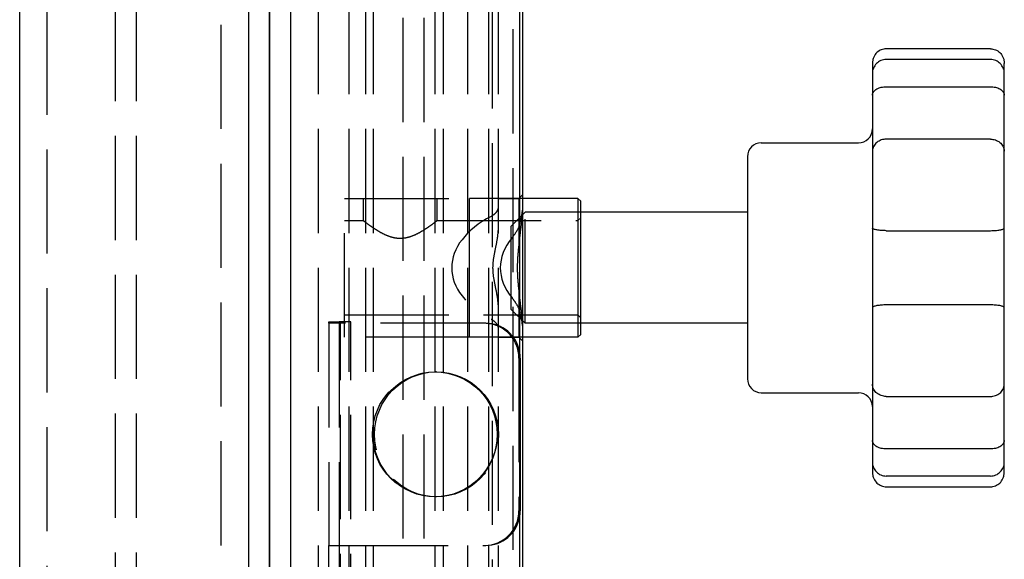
# Model space of a CAD drawing. Header units: millimetres. Extents: x -52 to 53, y -10 to 1210.
# Tile 9 of 10: x -18 to 53, y 1069 to 1108. Entities that reach past the tile are written whole.
import ezdxf

# ---------------------------------------------------------------- set-up
doc = ezdxf.new("R2010")
doc.units = ezdxf.units.MM
doc.header["$LTSCALE"] = 50
doc.linetypes.add('ALLCAD_Strich', pattern=[0.2, 0.15, -0.05])
doc.layers.add('BESCH_KONT_sich_schn_grun_2d', color=10, linetype='Continuous')
doc.layers.add('BESCH_KONT_sich_schn_seit_2d', color=160, linetype='Continuous')

msp = doc.modelspace()

# ---------------------------------------------------------------- linework, layer by layer
at = {"layer": 'BESCH_KONT_sich_schn_grun_2d', "linetype": 'Continuous'}
for p, q in [((-18, 5), (-18, 1200)), ((-1.5, 1065), (-1.5, 1200)), ((1.5, 1200), (1.5, 1065)), ((18.2, 1200), (18.2, 1000)), ((18, 1195), (18, 0)), ((51.9, 1105.775), (44.4, 1105.775)), ((43.4, 1104.725), (43.4, 1102.434)), ((52.9, 1102.434), (52.9, 1104.725)), ((44.4, 1103.045), (51.9, 1103.045)), ((43.4, 1102.434), (43.4, 1098.39)), ((52.9, 1098.39), (52.9, 1102.434)), ((35.4, 1099), (42.4, 1099)), ((51.9, 1099.264), (44.4, 1099.264)), ((43.4, 1098.39), (43.4, 1092.859)), ((52.9, 1092.859), (52.9, 1098.39)), ((34.4, 1098), (34.4, 1090)), ((22.2, 1095), (18.2, 1095)), ((22.2, 1095), (22.2, 1085)), ((22.4, 1094.8), (22.2, 1095)), ((22.4, 1085.2), (22.4, 1094.8)), ((34.4, 1094), (22.4, 1094)), ((43.4, 1092.859), (43.4, 1087.141)), ((44.4, 1092.674), (51.9, 1092.674)), ((52.9, 1087.141), (52.9, 1092.859)), ((34.4, 1090), (34.4, 1082)), ((43.4, 1087.141), (43.4, 1081.61)), ((51.9, 1087.326), (44.4, 1087.326)), ((52.9, 1081.61), (52.9, 1087.141)), ((34.4, 1086), (22.4, 1086)), ((22.2, 1085), (18.2, 1085)), ((22.4, 1085.2), (22.2, 1085)), ((18.045, 1083.5), (18.045, 1072.5)), ((43.4, 1081.61), (43.4, 1077.566)), ((52.9, 1077.566), (52.9, 1081.61)), ((35.4, 1081), (42.4, 1081)), ((44.4, 1080.736), (51.9, 1080.736)), ((43.4, 1077.566), (43.4, 1075.275)), ((52.9, 1075.275), (52.9, 1077.566)), ((51.9, 1076.955), (44.4, 1076.955)), ((44.4, 1074.225), (51.9, 1074.225))]:
    msp.add_line(p, q, dxfattribs=at)
at = {"layer": 'BESCH_KONT_sich_schn_grun_2d', "linetype": 'ALLCAD_Strich'}
for p, q in [((-16.028, 1.021), (-16.028, 1200)), ((-3.5, 0), (-3.5, 1200)), ((3.5, 1200), (3.5, 0)), ((5.7, 1200), (5.7, 200)), ((6.9, 1200), (6.9, 0)), ((7.45, 1200), (7.45, 200)), ((11.9, 1200), (11.9, 0)), ((12.5, 1200), (12.5, 200)), ((14.25, 1200), (14.25, 200)), ((15.75, 1200), (15.75, 200)), ((16.45, 1200), (16.45, 200)), ((16.028, 1198.979), (16.028, 0)), ((-11.1, 2), (-11.1, 1198)), ((-9.6, 2), (-9.6, 1198)), ((9.6, 1198), (9.6, 2)), ((11.1, 1198), (11.1, 2)), ((17.5, 1197.179), (17.5, 200)), ((51.9, 1105), (44.4, 1105)), ((5.4, 1085), (5.4, 1095)), ((5.4, 1095), (14.4, 1095)), ((6.75, 1093.4), (6.75, 1095)), ((12.05, 1093.4), (12.05, 1095)), ((14.4, 1090), (14.4, 1095)), ((18.2, 1095), (14.4, 1095)), ((16.45, 1095), (17.95, 1095)), ((17.95, 1095), (18.2, 1095.25)), ((17.95, 1095), (17.95, 1091.725)), ((17.4, 1093), (18.4, 1094)), ((18.4, 1086), (18.4, 1094)), ((22.4, 1094), (18.4, 1094)), ((5.4, 1093.4), (6.75, 1093.4)), ((12.05, 1093.4), (22.2, 1093.4)), ((22.2, 1093.4), (22.4, 1093.6)), ((17.4, 1087), (17.4, 1093)), ((14.4, 1085), (14.4, 1090)), ((17.95, 1088.275), (17.95, 1085)), ((17.4, 1087), (18.4, 1086)), ((5.4, 1086.6), (22.2, 1086.6)), ((22.2, 1086.6), (22.4, 1086.4)), ((4.25, 1086), (4.25, 1086.1)), ((4.25, 1086.1), (5, 1086.1)), ((4.25, 1086), (4.25, 1070)), ((5.342, 1086), (4.25, 1086)), ((5.121, 1086.1), (5, 1086.1)), ((5, 1086.1), (5, 1086)), ((5, 1086), (5, 1070)), ((5.1, 871.9), (5.1, 1086.1)), ((5.85, 1086.1), (5.121, 1086.1)), ((15.47, 1086), (5.342, 1086)), ((5.85, 871.9), (5.85, 1086.1)), ((15.565, 1086), (15.47, 1086)), ((22.4, 1086), (18.4, 1086)), ((14.4, 1085), (5.4, 1085)), ((18.2, 1085), (14.4, 1085)), ((16.45, 1085), (17.95, 1085)), ((17.95, 1085), (18.2, 1084.75)), ((17.95, 1083.5), (17.95, 1072.5)), ((12.01, 1082.5), (11.915, 1082.5)), ((51.9, 1075), (44.4, 1075)), ((12.01, 1073.5), (11.915, 1073.5)), ((4.25, 1068), (4.25, 1070)), ((4.25, 1070), (5.342, 1070)), ((5, 1070), (5, 1068)), ((5.342, 1070), (15.47, 1070)), ((15.47, 1070), (15.565, 1070))]:
    msp.add_line(p, q, dxfattribs=at)
msp.add_circle((11.9, 1078), 4.5, dxfattribs=at)
for centre, start, end in [((44.4, 1104), 90, 180), ((51.9, 1104), 0, 90), ((44.4, 1076), 180, 270), ((51.9, 1076), 270, 0)]:
    msp.add_arc(centre, 1, start, end, dxfattribs=at)
at = {"layer": 'BESCH_KONT_sich_schn_grun_2d', "linetype": 'Continuous'}
for centre, start, end in [((42.4, 1100), 270, 0), ((35.4, 1098), 90, 180), ((35.4, 1082), 180, 270), ((42.4, 1080), 0, 90)]:
    msp.add_arc(centre, 1, start, end, dxfattribs=at)
at = {"layer": 'BESCH_KONT_sich_schn_grun_2d', "linetype": 'ALLCAD_Strich'}
for centre, major_axis, ratio, start_param, end_param in [((21.767, 1090), (8.66, 0), 0.57735, 2.30725, 3.975936), ((25.267, 1090), (8.66, 0), 0.57735, 2.696579, 3.586606), ((15.47, 1083.5), (0, -2.5), 0.99194, 1.570796, 3.141593), ((15.565, 1083.5), (0, 2.5), 0.99194, 4.90325, 6.283185), ((15.47, 1072.5), (0, -2.5), 0.99194, 0, 1.570796), ((15.565, 1072.5), (0, 2.5), 0.99194, 3.141593, 4.521528)]:
    msp.add_ellipse(centre, major_axis=major_axis, ratio=ratio, start_param=start_param, end_param=end_param, dxfattribs=at)
at = {"layer": 'BESCH_KONT_sich_schn_grun_2d', "linetype": 'Continuous'}
for centre, start_param, end_param in [((15.565, 1083.5), 4.712389, 4.90325), ((15.565, 1072.5), 4.521528, 4.712389)]:
    msp.add_ellipse(centre, major_axis=(0, 2.5), ratio=0.99194, start_param=start_param, end_param=end_param, dxfattribs=at)
at = {"layer": 'BESCH_KONT_sich_schn_grun_2d', "linetype": 'ALLCAD_Strich'}
for centre, major_axis in [((11.915, 1078), (0, -4.5)), ((12.01, 1078), (0, 4.5))]:
    msp.add_ellipse(centre, major_axis=major_axis, ratio=0.99194, dxfattribs=at)
at = {"layer": 'BESCH_KONT_sich_schn_grun_2d', "linetype": 'Continuous'}
for points, knots in [([(44.4, 1105.775), (44.278, 1105.775), (44.157, 1105.752), (43.927, 1105.66), (43.821, 1105.591), (43.632, 1105.412), (43.554, 1105.301), (43.466, 1105.109), (43.442, 1105.035), (43.409, 1104.882), (43.4, 1104.805), (43.4, 1104.726), (43.4, 1104.725), (43.4, 1104.725)], [0, 0, 0, 0, 0.366262, 0.366262, 0.745537, 0.745537, 1.151379, 1.151379, 1.38696, 1.38696, 1.62349, 1.62349, 1.624994, 1.624994, 1.624994, 1.624994]), ([(51.9, 1105.775), (52.022, 1105.775), (52.142, 1105.752), (52.372, 1105.66), (52.479, 1105.591), (52.667, 1105.413), (52.745, 1105.302), (52.833, 1105.11), (52.858, 1105.036), (52.891, 1104.884), (52.9, 1104.806), (52.9, 1104.727), (52.9, 1104.726), (52.9, 1104.725)], [0, 0, 0, 0, 0.366074, 0.366074, 0.744576, 0.744576, 1.149581, 1.149581, 1.385441, 1.385441, 1.62226, 1.62226, 1.624988, 1.624988, 1.624988, 1.624988]), ([(43.4, 1102.434), (43.4, 1102.434), (43.4, 1102.434), (43.4, 1102.481), (43.409, 1102.528), (43.442, 1102.618), (43.466, 1102.661), (43.554, 1102.774), (43.632, 1102.838), (43.821, 1102.941), (43.927, 1102.98), (44.157, 1103.032), (44.278, 1103.045), (44.4, 1103.045)], [-0.001507, -0.001507, -0.001507, -0.001507, 0, 0, 0.23704, 0.23704, 0.473128, 0.473128, 0.879843, 0.879843, 1.259935, 1.259935, 1.626986, 1.626986, 1.626986, 1.626986]), ([(51.9, 1103.045), (52.022, 1103.045), (52.143, 1103.032), (52.373, 1102.98), (52.479, 1102.941), (52.668, 1102.838), (52.746, 1102.774), (52.834, 1102.661), (52.858, 1102.618), (52.891, 1102.528), (52.9, 1102.481), (52.9, 1102.434), (52.9, 1102.434), (52.9, 1102.434)], [0, 0, 0, 0, 0.366262, 0.366262, 0.745537, 0.745537, 1.151379, 1.151379, 1.38696, 1.38696, 1.62349, 1.62349, 1.624994, 1.624994, 1.624994, 1.624994]), ([(44.4, 1099.264), (44.278, 1099.264), (44.157, 1099.244), (43.927, 1099.166), (43.821, 1099.108), (43.632, 1098.958), (43.554, 1098.865), (43.466, 1098.706), (43.442, 1098.644), (43.409, 1098.519), (43.4, 1098.455), (43.4, 1098.391), (43.4, 1098.391), (43.4, 1098.39)], [0, 0, 0, 0, 0.366262, 0.366262, 0.745537, 0.745537, 1.151379, 1.151379, 1.38696, 1.38696, 1.62349, 1.62349, 1.624994, 1.624994, 1.624994, 1.624994]), ([(51.9, 1099.264), (52.022, 1099.264), (52.143, 1099.244), (52.373, 1099.166), (52.479, 1099.108), (52.668, 1098.958), (52.746, 1098.865), (52.834, 1098.706), (52.858, 1098.645), (52.891, 1098.519), (52.9, 1098.455), (52.9, 1098.391), (52.9, 1098.391), (52.9, 1098.39)], [0, 0, 0, 0, 0.366232, 0.366232, 0.745385, 0.745385, 1.151097, 1.151097, 1.386804, 1.386804, 1.623468, 1.623468, 1.624993, 1.624993, 1.624993, 1.624993]), ([(44.4, 1092.674), (44.278, 1092.674), (44.158, 1092.679), (43.928, 1092.697), (43.821, 1092.71), (43.633, 1092.744), (43.555, 1092.764), (43.467, 1092.797), (43.442, 1092.809), (43.409, 1092.834), (43.4, 1092.847), (43.4, 1092.859), (43.4, 1092.859), (43.4, 1092.859)], [0, 0, 0, 0, 0.366074, 0.366074, 0.744576, 0.744576, 1.149581, 1.149581, 1.385441, 1.385441, 1.62226, 1.62226, 1.624988, 1.624988, 1.624988, 1.624988]), ([(51.9, 1092.674), (52.022, 1092.674), (52.142, 1092.679), (52.372, 1092.697), (52.479, 1092.71), (52.667, 1092.744), (52.745, 1092.764), (52.833, 1092.797), (52.858, 1092.809), (52.891, 1092.834), (52.9, 1092.847), (52.9, 1092.859), (52.9, 1092.859), (52.9, 1092.859)], [-1.625739, -1.625739, -1.625739, -1.625739, -1.25888, -1.25888, -0.879566, -0.879566, -0.473692, -0.473692, -0.237327, -0.237327, 0, 0, 0.002734, 0.002734, 0.002734, 0.002734]), ([(44.4, 1087.326), (44.278, 1087.326), (44.158, 1087.321), (43.928, 1087.303), (43.821, 1087.29), (43.633, 1087.256), (43.555, 1087.236), (43.467, 1087.203), (43.442, 1087.191), (43.409, 1087.166), (43.4, 1087.153), (43.4, 1087.141), (43.4, 1087.141), (43.4, 1087.141)], [-1.625739, -1.625739, -1.625739, -1.625739, -1.25888, -1.25888, -0.879566, -0.879566, -0.473692, -0.473692, -0.237327, -0.237327, 0, 0, 0.002734, 0.002734, 0.002734, 0.002734]), ([(52.9, 1087.141), (52.9, 1087.141), (52.9, 1087.141), (52.9, 1087.153), (52.891, 1087.166), (52.858, 1087.191), (52.833, 1087.203), (52.745, 1087.236), (52.667, 1087.256), (52.479, 1087.29), (52.372, 1087.303), (52.142, 1087.321), (52.022, 1087.326), (51.9, 1087.326)], [-1.624988, -1.624988, -1.624988, -1.624988, -1.62226, -1.62226, -1.385441, -1.385441, -1.149581, -1.149581, -0.744576, -0.744576, -0.366074, -0.366074, 0, 0, 0, 0]), ([(44.4, 1080.736), (44.278, 1080.736), (44.157, 1080.756), (43.927, 1080.834), (43.821, 1080.892), (43.632, 1081.042), (43.554, 1081.135), (43.466, 1081.294), (43.442, 1081.355), (43.409, 1081.481), (43.4, 1081.545), (43.4, 1081.609), (43.4, 1081.609), (43.4, 1081.61)], [0, 0, 0, 0, 0.366232, 0.366232, 0.745385, 0.745385, 1.151097, 1.151097, 1.386804, 1.386804, 1.623468, 1.623468, 1.624993, 1.624993, 1.624993, 1.624993]), ([(51.9, 1080.736), (52.022, 1080.736), (52.143, 1080.756), (52.373, 1080.834), (52.479, 1080.892), (52.668, 1081.042), (52.746, 1081.135), (52.834, 1081.294), (52.858, 1081.356), (52.891, 1081.481), (52.9, 1081.545), (52.9, 1081.609), (52.9, 1081.609), (52.9, 1081.61)], [0, 0, 0, 0, 0.366262, 0.366262, 0.745537, 0.745537, 1.151379, 1.151379, 1.38696, 1.38696, 1.62349, 1.62349, 1.624994, 1.624994, 1.624994, 1.624994]), ([(44.4, 1076.955), (44.278, 1076.955), (44.157, 1076.968), (43.927, 1077.02), (43.821, 1077.059), (43.632, 1077.162), (43.554, 1077.226), (43.466, 1077.339), (43.442, 1077.382), (43.409, 1077.472), (43.4, 1077.519), (43.4, 1077.566), (43.4, 1077.566), (43.4, 1077.566)], [0, 0, 0, 0, 0.366262, 0.366262, 0.745537, 0.745537, 1.151379, 1.151379, 1.38696, 1.38696, 1.62349, 1.62349, 1.624994, 1.624994, 1.624994, 1.624994]), ([(52.9, 1077.566), (52.9, 1077.566), (52.9, 1077.566), (52.9, 1077.519), (52.891, 1077.472), (52.858, 1077.382), (52.834, 1077.339), (52.746, 1077.226), (52.668, 1077.162), (52.479, 1077.059), (52.373, 1077.02), (52.143, 1076.968), (52.022, 1076.955), (51.9, 1076.955)], [-0.001507, -0.001507, -0.001507, -0.001507, 0, 0, 0.23704, 0.23704, 0.473128, 0.473128, 0.879843, 0.879843, 1.259935, 1.259935, 1.626986, 1.626986, 1.626986, 1.626986]), ([(43.4, 1075.275), (43.4, 1075.274), (43.4, 1075.273), (43.4, 1075.194), (43.409, 1075.116), (43.442, 1074.964), (43.467, 1074.89), (43.555, 1074.698), (43.633, 1074.587), (43.821, 1074.409), (43.928, 1074.34), (44.158, 1074.248), (44.278, 1074.225), (44.4, 1074.225)], [-1.624988, -1.624988, -1.624988, -1.624988, -1.62226, -1.62226, -1.385441, -1.385441, -1.149581, -1.149581, -0.744576, -0.744576, -0.366074, -0.366074, 0, 0, 0, 0]), ([(51.9, 1074.225), (52.022, 1074.225), (52.143, 1074.248), (52.373, 1074.34), (52.479, 1074.409), (52.668, 1074.588), (52.746, 1074.699), (52.834, 1074.891), (52.858, 1074.965), (52.891, 1075.118), (52.9, 1075.195), (52.9, 1075.274), (52.9, 1075.275), (52.9, 1075.275)], [0, 0, 0, 0, 0.366262, 0.366262, 0.745537, 0.745537, 1.151379, 1.151379, 1.38696, 1.38696, 1.62349, 1.62349, 1.624994, 1.624994, 1.624994, 1.624994])]:
    msp.add_open_spline(points, degree=3, knots=knots, dxfattribs=at)
at = {"layer": 'BESCH_KONT_sich_schn_grun_2d', "linetype": 'ALLCAD_Strich'}
for points, knots in [([(16.45, 1094.335), (16.45, 1094.257), (16.421, 1094.167), (16.309, 1093.986), (16.226, 1093.895), (16.076, 1093.778), (16.016, 1093.739), (15.95, 1093.704)], [1.58432, 1.58432, 1.58432, 1.58432, 2.050893, 2.050893, 2.517467, 2.517467, 2.756261, 2.756261, 2.756261, 2.756261]), ([(18.2, 1094.151), (18.2, 1094.061), (18.195, 1093.963), (18.171, 1093.623), (18.138, 1093.346), (18.063, 1092.744), (18.022, 1092.419), (17.973, 1091.964), (17.961, 1091.845), (17.95, 1091.725)], [3.562572, 3.562572, 3.562572, 3.562572, 3.98296, 3.98296, 4.998537, 4.998537, 6.014113, 6.014113, 6.366721, 6.366721, 6.366721, 6.366721]), ([(17.95, 1092.942), (17.988, 1093.085), (18.026, 1093.23), (18.121, 1093.606), (18.171, 1093.829), (18.196, 1094.056), (18.2, 1094.105), (18.2, 1094.151)], [9.497273, 9.497273, 9.497273, 9.497273, 9.947892, 9.947892, 10.714355, 10.714355, 10.923383, 10.923383, 10.923383, 10.923383]), ([(6.75, 1093.4), (6.75, 1093.4), (6.768, 1093.386), (6.839, 1093.331), (6.892, 1093.29), (7.031, 1093.186), (7.115, 1093.123), (7.307, 1092.986), (7.414, 1092.911), (7.641, 1092.761), (7.771, 1092.679), (8.052, 1092.518), (8.204, 1092.439), (8.524, 1092.299), (8.693, 1092.238), (9.041, 1092.154), (9.22, 1092.13), (9.4, 1092.13)], [12.767852, 12.767852, 12.767852, 12.767852, 13.292716, 13.292716, 13.81758, 13.81758, 14.342444, 14.342444, 14.867308, 14.867308, 15.406432, 15.406432, 15.945555, 15.945555, 16.484679, 16.484679, 17.023802, 17.023802, 17.023802, 17.023802]), ([(9.4, 1092.13), (9.58, 1092.13), (9.759, 1092.154), (10.107, 1092.238), (10.276, 1092.299), (10.596, 1092.439), (10.748, 1092.518), (11.029, 1092.679), (11.159, 1092.761), (11.386, 1092.911), (11.493, 1092.986), (11.685, 1093.123), (11.769, 1093.186), (11.908, 1093.29), (11.961, 1093.331), (12.032, 1093.386), (12.05, 1093.4), (12.05, 1093.4)], [0, 0, 0, 0, 0.539124, 0.539124, 1.078247, 1.078247, 1.617371, 1.617371, 2.156494, 2.156494, 2.681358, 2.681358, 3.206222, 3.206222, 3.731086, 3.731086, 4.255951, 4.255951, 4.255951, 4.255951]), ([(16.45, 1087.325), (16.45, 1087.334), (16.45, 1087.344), (16.448, 1087.544), (16.425, 1087.748), (16.355, 1088.175), (16.309, 1088.397), (16.216, 1088.85), (16.17, 1089.081), (16.101, 1089.543), (16.081, 1089.775), (16.081, 1090.225), (16.101, 1090.457), (16.17, 1090.919), (16.216, 1091.15), (16.309, 1091.603), (16.355, 1091.825), (16.425, 1092.252), (16.448, 1092.456), (16.45, 1092.656), (16.45, 1092.666), (16.45, 1092.675)], [2.443907, 2.443907, 2.443907, 2.443907, 2.476388, 2.476388, 3.152593, 3.152593, 3.828798, 3.828798, 4.505003, 4.505003, 5.181209, 5.181209, 5.857414, 5.857414, 6.533619, 6.533619, 7.209824, 7.209824, 7.886029, 7.886029, 7.91851, 7.91851, 7.91851, 7.91851]), ([(17.45, 1092.152), (17.524, 1092.241), (17.591, 1092.334), (17.763, 1092.588), (17.865, 1092.765), (17.95, 1092.941)], [6.613427, 6.613427, 6.613427, 6.613427, 6.969779, 6.969779, 7.625034, 7.625034, 7.625034, 7.625034]), ([(17.95, 1091.725), (17.924, 1091.522), (17.901, 1091.314), (17.849, 1090.738), (17.83, 1090.365), (17.83, 1089.635), (17.849, 1089.262), (17.901, 1088.686), (17.924, 1088.478), (17.95, 1088.275)], [8.376976, 8.376976, 8.376976, 8.376976, 9.004499, 9.004499, 10.099209, 10.099209, 11.193918, 11.193918, 11.821441, 11.821441, 11.821441, 11.821441]), ([(17.95, 1087.059), (17.865, 1087.235), (17.763, 1087.412), (17.591, 1087.666), (17.524, 1087.759), (17.45, 1087.848)], [3.654166, 3.654166, 3.654166, 3.654166, 4.309421, 4.309421, 4.665773, 4.665773, 4.665773, 4.665773]), ([(17.95, 1088.275), (17.961, 1088.155), (17.973, 1088.036), (18.022, 1087.581), (18.063, 1087.256), (18.138, 1086.654), (18.171, 1086.377), (18.195, 1086.037), (18.2, 1085.939), (18.2, 1085.849)], [9.72381, 9.72381, 9.72381, 9.72381, 10.076418, 10.076418, 11.091994, 11.091994, 12.10757, 12.10757, 12.527959, 12.527959, 12.527959, 12.527959]), ([(18.2, 1085.849), (18.2, 1085.895), (18.196, 1085.944), (18.171, 1086.171), (18.121, 1086.394), (18.026, 1086.77), (17.988, 1086.915), (17.95, 1087.058)], [2.309042, 2.309042, 2.309042, 2.309042, 2.51807, 2.51807, 3.284533, 3.284533, 3.735152, 3.735152, 3.735152, 3.735152]), ([(15.95, 1086.296), (16.016, 1086.261), (16.076, 1086.222), (16.226, 1086.105), (16.309, 1086.014), (16.421, 1085.833), (16.45, 1085.743), (16.45, 1085.665)], [3.804827, 3.804827, 3.804827, 3.804827, 4.043622, 4.043622, 4.510195, 4.510195, 4.976769, 4.976769, 4.976769, 4.976769])]:
    msp.add_open_spline(points, degree=3, knots=knots, dxfattribs=at)
at = {"layer": 'BESCH_KONT_sich_schn_seit_2d', "linetype": 'Continuous'}
for p, q in [((0, 5, -69.14), (0, 1200, -69.14)), ((0, 1.021, -68.6), (0, 1200, -68.6)), ((0, 1000, -6.5), (0, 1200, -6.5)), ((0, 1000, -5.96), (0, 1200, -5.96)), ((0, 1200, -73), (0, 0, -73)), ((0, 1200, -2.1), (0, 1000, -2.1)), ((0, 1000, -38.3), (0, 1198, -38.3)), ((0, 1000, -36.8), (0, 1198, -36.8))]:
    msp.add_line(p, q, dxfattribs=at)
at = {"layer": 'BESCH_KONT_sich_schn_seit_2d', "linetype": 'ALLCAD_Strich'}
for p, q in [((0, 1200, -58.788), (0, 1000, -58.788)), ((0, 1200, -62.062), (0, 1000, -62.062)), ((0, 1200, -61.563), (0, 1000, -61.563)), ((0, 1200, -57.753), (0, 1000, -57.753)), ((0, 1200, -63.4), (0, 1000, -63.4)), ((0, 1200, -63.1), (0, 1000, -63.1)), ((0, 1200, -57.2), (0, 1000, -57.2)), ((0, 1200, -17.9), (0, 1000, -17.9)), ((0, 1200, -12), (0, 1000, -12)), ((0, 1200, -11.7), (0, 1000, -11.7)), ((0, 1200, -17.347), (0, 1000, -17.347)), ((0, 1200, -13.537), (0, 1000, -13.537)), ((0, 1200, -13.038), (0, 1000, -13.038)), ((0, 1200, -16.312), (0, 1000, -16.312)), ((0, 1200, -4.1), (0, 0, -4.1)), ((0, 1200, -71), (0, 0, -71)), ((0, 1200, -59.69), (0, 1000, -59.69)), ((0, 1200, -60.3), (0, 1000, -60.3)), ((0, 1200, -62.05), (0, 1000, -62.05)), ((0, 1200, -57.94), (0, 1000, -57.94)), ((0, 1200, -17.16), (0, 1000, -17.16)), ((0, 1200, -13.05), (0, 1000, -13.05)), ((0, 1200, -14.8), (0, 1000, -14.8)), ((0, 1200, -15.41), (0, 1000, -15.41)), ((0, 1200, -49.643), (0, 0, -49.643)), ((0, 1200, -54.643), (0, 0, -54.643)), ((0, 1095, -57.143), (0, 1085, -57.143)), ((0, 1095, -47.143), (0, 1095, -57.143)), ((0, 1085, -47.143), (0, 1095, -47.143)), ((0, 1092.13, -54.793), (0, 1095, -54.793)), ((0, 1092.13, -49.493), (0, 1095, -49.493)), ((0, 1086.1, -13.55), (0, 1086.1, -13.764)), ((0, 1086.1, -13.764), (0, 1086.1, -14.58)), ((0, 1086.1, -14.58), (0, 1086.1, -17.52)), ((0, 1086.1, -17.52), (0, 1086.1, -18.336)), ((0, 1086, -13.55), (0, 1086.1, -13.55)), ((0, 1086.1, -61.55), (0, 1086, -61.55)), ((0, 1086.1, -56.764), (0, 1086.1, -57.58)), ((0, 1086.1, -57.58), (0, 1086.1, -60.52)), ((0, 1086.1, -60.52), (0, 1086.1, -61.336)), ((0, 1086.1, -61.336), (0, 1086.1, -61.55)), ((0, 1086.1, -48.55), (0, 1086.1, -56.764)), ((0, 1031.5, -48.55), (0, 1086.1, -48.55)), ((0, 1086.1, -26.55), (0, 1031.5, -26.55)), ((0, 1086.1, -18.336), (0, 1086.1, -26.55)), ((0, 1086, -64.3), (0, 1086, -65.539)), ((0, 1086, -61.55), (0, 1086, -64.3)), ((0, 1086, -65.539), (0, 1086, -66.833)), ((0, 1086, -9.561), (0, 1086, -10.8)), ((0, 1086, -10.8), (0, 1086, -13.55)), ((0, 1086, -8.267), (0, 1086, -9.561)), ((0, 1085, -57.143), (0, 1085, -47.143)), ((0, 1083.5, -8.694), (0, 1072.5, -8.694)), ((0, 1083.5, -66.406), (0, 1072.5, -66.406)), ((0, 1083.5, -67.15), (0, 1072.5, -67.15)), ((0, 1083.5, -7.95), (0, 1072.5, -7.95)), ((0, 1082.5, -66.379), (0, 1082.5, -65.635)), ((0, 1082.5, -9.465), (0, 1082.5, -8.721)), ((0, 1073.5, -66.379), (0, 1073.5, -65.635)), ((0, 1073.5, -9.465), (0, 1073.5, -8.721)), ((0, 1070, -65.539), (0, 1070, -64.3)), ((0, 1068, -13.55), (0, 1070, -13.55)), ((0, 1070, -61.55), (0, 1068, -61.55)), ((0, 1070, -64.3), (0, 1070, -61.55)), ((0, 1070, -66.833), (0, 1070, -65.539)), ((0, 1070, -13.55), (0, 1070, -10.8)), ((0, 1070, -10.8), (0, 1070, -9.561)), ((0, 1070, -9.561), (0, 1070, -8.267))]:
    msp.add_line(p, q, dxfattribs=at)
at = {"layer": 'BESCH_KONT_sich_schn_seit_2d', "linetype": 'ALLCAD_Strich', "extrusion": (-1, 0, 0)}
for centre, radius in [((-1090, -52.143), 9), ((-1090, -52.143), 4.8), ((-1090, -52.143), 4), ((-1090, -52.143), 3.6), ((-1090, -52.143), 3.4), ((-1090, -52.143), 3), ((-1078, -8.6), 4.5), ((-1078, -66.5), 4.5)]:
    msp.add_circle(centre, radius, dxfattribs=at)
for centre, radius, start, end in [((-1110, -52.143), 5, 327.67194, 32.32806), ((-1090, -52.143), 16, 189.62009, 215.37991), ((-1090, -52.143), 16, 144.62009, 170.37991), ((-1104.142, -38), 5, 282.67194, 347.32806), ((-1104.142, -66.285), 5, 12.67194, 77.32806), ((-1090, -52.143), 16, 234.62009, 260.37991), ((-1090, -52.143), 16, 99.62009, 125.37991), ((-1090, -52.143), 5.25, 142.25214, 217.74786), ((-1090, -52.143), 5, 180, 238.2817), ((-1090, -52.143), 5, 90, 180), ((-1090, -72.143), 5, 57.67194, 122.32806), ((-1090, -32.143), 5, 237.67194, 302.32806), ((-1090, -52.143), 5, 238.2817, 301.7183), ((-1090, -52.143), 5, 0, 90), ((-1090, -52.143), 5, 301.7183, 0), ((-1090, -52.143), 16, 54.62009, 80.37991), ((-1090, -52.143), 16, 279.62009, 305.37991), ((-1090, -52.143), 5.25, 322.25214, 37.74786), ((-1075.858, -66.285), 5, 102.67194, 167.32806), ((-1075.858, -38), 5, 192.67194, 257.32806), ((-1090, -52.143), 16, 9.62009, 35.37991), ((-1090, -52.143), 16, 324.62009, 350.37991), ((-1070, -52.143), 5, 147.67194, 212.32806)]:
    msp.add_arc(centre, radius, start, end, dxfattribs=at)
for centre, major_axis, start_param, end_param in [((0, 1083.5, -66.089), (0, 2.5), 0, 1.570796), ((0, 1083.5, -66.833), (0, 2.5), 0, 1.570796), ((0, 1083.5, -9.011), (0, 2.5), 4.712389, 6.283185), ((0, 1083.5, -8.267), (0, -2.5), 1.570796, 3.141593), ((0, 1072.5, -66.089), (0, -2.5), 4.712389, 6.283185), ((0, 1072.5, -66.833), (0, -2.5), 4.712389, 6.283185), ((0, 1072.5, -8.267), (0, -2.5), 0, 1.570796), ((0, 1072.5, -9.011), (0, 2.5), 3.141593, 4.712389)]:
    msp.add_ellipse(centre, major_axis=major_axis, ratio=0.126708, start_param=start_param, end_param=end_param, dxfattribs=at)
for centre, major_axis in [((0, 1078, -65.635), (0, -4.5)), ((0, 1078, -66.379), (0, 4.5)), ((0, 1078, -9.465), (0, 4.5)), ((0, 1078, -8.721), (0, -4.5))]:
    msp.add_ellipse(centre, major_axis=major_axis, ratio=0.126708, dxfattribs=at)
at = {"layer": 'BESCH_KONT_sich_schn_seit_2d', "linetype": 'ALLCAD_Strich'}
for points, knots in [([(0, 1104.725, -55.002), (0, 1104.725, -55.002), (0, 1104.726, -55.002), (0, 1104.805, -54.989), (0, 1104.882, -54.977), (0, 1105.035, -54.952), (0, 1105.109, -54.94), (0, 1105.301, -54.906), (0, 1105.412, -54.886), (0, 1105.591, -54.853), (0, 1105.66, -54.839), (0, 1105.752, -54.821), (0, 1105.775, -54.816), (0, 1105.775, -54.816)], [-0.001507, -0.001507, -0.001507, -0.001507, 0, 0, 0.23704, 0.23704, 0.473128, 0.473128, 0.879843, 0.879843, 1.259935, 1.259935, 1.626986, 1.626986, 1.626986, 1.626986]), ([(0, 1105.775, -49.469), (0, 1105.775, -49.469), (0, 1105.752, -49.464), (0, 1105.66, -49.446), (0, 1105.591, -49.432), (0, 1105.412, -49.399), (0, 1105.301, -49.379), (0, 1105.109, -49.345), (0, 1105.035, -49.333), (0, 1104.882, -49.308), (0, 1104.805, -49.296), (0, 1104.726, -49.284), (0, 1104.725, -49.284), (0, 1104.725, -49.284)], [0, 0, 0, 0, 0.366262, 0.366262, 0.745537, 0.745537, 1.151379, 1.151379, 1.38696, 1.38696, 1.62349, 1.62349, 1.624994, 1.624994, 1.624994, 1.624994]), ([(0, 1103.045, -61.407), (0, 1103.045, -61.407), (0, 1103.032, -61.387), (0, 1102.98, -61.309), (0, 1102.941, -61.25), (0, 1102.838, -61.1), (0, 1102.774, -61.008), (0, 1102.661, -60.848), (0, 1102.618, -60.787), (0, 1102.528, -60.662), (0, 1102.481, -60.598), (0, 1102.434, -60.534), (0, 1102.434, -60.533), (0, 1102.434, -60.533)], [0, 0, 0, 0, 0.366262, 0.366262, 0.745537, 0.745537, 1.151379, 1.151379, 1.38696, 1.38696, 1.62349, 1.62349, 1.624994, 1.624994, 1.624994, 1.624994]), ([(0, 1102.434, -43.752), (0, 1102.434, -43.752), (0, 1102.434, -43.751), (0, 1102.481, -43.687), (0, 1102.528, -43.623), (0, 1102.618, -43.498), (0, 1102.661, -43.437), (0, 1102.774, -43.277), (0, 1102.838, -43.185), (0, 1102.941, -43.035), (0, 1102.98, -42.977), (0, 1103.032, -42.899), (0, 1103.045, -42.879), (0, 1103.045, -42.879)], [-0.001507, -0.001507, -0.001507, -0.001507, 0, 0, 0.23704, 0.23704, 0.473128, 0.473128, 0.879843, 0.879843, 1.259935, 1.259935, 1.626986, 1.626986, 1.626986, 1.626986]), ([(0, 1098.39, -64.576), (0, 1098.391, -64.577), (0, 1098.391, -64.577), (0, 1098.455, -64.624), (0, 1098.519, -64.67), (0, 1098.644, -64.76), (0, 1098.706, -64.804), (0, 1098.865, -64.917), (0, 1098.958, -64.981), (0, 1099.108, -65.083), (0, 1099.166, -65.122), (0, 1099.244, -65.175), (0, 1099.264, -65.188), (0, 1099.264, -65.188)], [-0.001507, -0.001507, -0.001507, -0.001507, 0, 0, 0.23704, 0.23704, 0.473128, 0.473128, 0.879843, 0.879843, 1.259935, 1.259935, 1.626986, 1.626986, 1.626986, 1.626986]), ([(0, 1099.264, -39.097), (0, 1099.264, -39.097), (0, 1099.244, -39.111), (0, 1099.166, -39.163), (0, 1099.108, -39.202), (0, 1098.958, -39.305), (0, 1098.865, -39.369), (0, 1098.706, -39.481), (0, 1098.644, -39.525), (0, 1098.519, -39.615), (0, 1098.455, -39.661), (0, 1098.391, -39.708), (0, 1098.391, -39.708), (0, 1098.39, -39.709)], [0, 0, 0, 0, 0.366262, 0.366262, 0.745537, 0.745537, 1.151379, 1.151379, 1.38696, 1.38696, 1.62349, 1.62349, 1.624994, 1.624994, 1.624994, 1.624994]), ([(0, 1094.151, -48.929), (0, 1094.061, -48.812), (0, 1093.963, -48.703), (0, 1093.623, -48.368), (0, 1093.346, -48.163), (0, 1092.744, -47.814), (0, 1092.419, -47.67), (0, 1091.964, -47.518), (0, 1091.845, -47.482), (0, 1091.725, -47.45)], [3.562572, 3.562572, 3.562572, 3.562572, 3.98296, 3.98296, 4.998537, 4.998537, 6.014113, 6.014113, 6.366721, 6.366721, 6.366721, 6.366721]), ([(0, 1092.942, -56.186), (0, 1093.085, -56.128), (0, 1093.23, -56.062), (0, 1093.606, -55.858), (0, 1093.829, -55.702), (0, 1094.056, -55.471), (0, 1094.105, -55.416), (0, 1094.151, -55.357)], [9.497273, 9.497273, 9.497273, 9.497273, 9.947892, 9.947892, 10.714355, 10.714355, 10.923383, 10.923383, 10.923383, 10.923383]), ([(0, 1092.674, -67.918), (0, 1092.674, -67.918), (0, 1092.679, -67.894), (0, 1092.697, -67.802), (0, 1092.71, -67.734), (0, 1092.744, -67.555), (0, 1092.764, -67.445), (0, 1092.797, -67.253), (0, 1092.809, -67.179), (0, 1092.834, -67.026), (0, 1092.847, -66.948), (0, 1092.859, -66.869), (0, 1092.859, -66.868), (0, 1092.859, -66.868)], [-1.625739, -1.625739, -1.625739, -1.625739, -1.25888, -1.25888, -0.879566, -0.879566, -0.473692, -0.473692, -0.237327, -0.237327, 0, 0, 0.002734, 0.002734, 0.002734, 0.002734]), ([(0, 1092.674, -36.368), (0, 1092.674, -36.368), (0, 1092.679, -36.391), (0, 1092.697, -36.483), (0, 1092.71, -36.552), (0, 1092.744, -36.73), (0, 1092.764, -36.84), (0, 1092.797, -37.032), (0, 1092.809, -37.106), (0, 1092.834, -37.259), (0, 1092.847, -37.337), (0, 1092.859, -37.416), (0, 1092.859, -37.417), (0, 1092.859, -37.418)], [0, 0, 0, 0, 0.366074, 0.366074, 0.744576, 0.744576, 1.149581, 1.149581, 1.385441, 1.385441, 1.62226, 1.62226, 1.624988, 1.624988, 1.624988, 1.624988]), ([(0, 1088.275, -47.45), (0, 1088.155, -47.482), (0, 1088.036, -47.518), (0, 1087.581, -47.67), (0, 1087.256, -47.814), (0, 1086.654, -48.163), (0, 1086.377, -48.368), (0, 1086.037, -48.703), (0, 1085.939, -48.812), (0, 1085.849, -48.929)], [9.72381, 9.72381, 9.72381, 9.72381, 10.076418, 10.076418, 11.091994, 11.091994, 12.10757, 12.10757, 12.527959, 12.527959, 12.527959, 12.527959]), ([(0, 1087.326, -36.368), (0, 1087.326, -36.368), (0, 1087.321, -36.391), (0, 1087.303, -36.483), (0, 1087.29, -36.552), (0, 1087.256, -36.73), (0, 1087.236, -36.84), (0, 1087.203, -37.032), (0, 1087.191, -37.106), (0, 1087.166, -37.259), (0, 1087.153, -37.337), (0, 1087.141, -37.416), (0, 1087.141, -37.417), (0, 1087.141, -37.418)], [-1.625739, -1.625739, -1.625739, -1.625739, -1.25888, -1.25888, -0.879566, -0.879566, -0.473692, -0.473692, -0.237327, -0.237327, 0, 0, 0.002734, 0.002734, 0.002734, 0.002734]), ([(0, 1087.141, -66.868), (0, 1087.141, -66.868), (0, 1087.141, -66.869), (0, 1087.153, -66.948), (0, 1087.166, -67.026), (0, 1087.191, -67.179), (0, 1087.203, -67.253), (0, 1087.236, -67.445), (0, 1087.256, -67.555), (0, 1087.29, -67.734), (0, 1087.303, -67.802), (0, 1087.321, -67.894), (0, 1087.326, -67.918), (0, 1087.326, -67.918)], [-1.624988, -1.624988, -1.624988, -1.624988, -1.62226, -1.62226, -1.385441, -1.385441, -1.149581, -1.149581, -0.744576, -0.744576, -0.366074, -0.366074, 0, 0, 0, 0]), ([(0, 1085.849, -55.357), (0, 1085.895, -55.416), (0, 1085.944, -55.471), (0, 1086.171, -55.702), (0, 1086.394, -55.858), (0, 1086.77, -56.062), (0, 1086.915, -56.128), (0, 1087.058, -56.186)], [2.309042, 2.309042, 2.309042, 2.309042, 2.51807, 2.51807, 3.284533, 3.284533, 3.735152, 3.735152, 3.735152, 3.735152]), ([(0, 1080.736, -39.097), (0, 1080.736, -39.097), (0, 1080.756, -39.111), (0, 1080.834, -39.163), (0, 1080.892, -39.202), (0, 1081.042, -39.305), (0, 1081.135, -39.369), (0, 1081.294, -39.481), (0, 1081.355, -39.525), (0, 1081.481, -39.615), (0, 1081.545, -39.661), (0, 1081.609, -39.708), (0, 1081.609, -39.708), (0, 1081.61, -39.709)], [0, 0, 0, 0, 0.366232, 0.366232, 0.745385, 0.745385, 1.151097, 1.151097, 1.386804, 1.386804, 1.623468, 1.623468, 1.624993, 1.624993, 1.624993, 1.624993]), ([(0, 1080.736, -65.188), (0, 1080.736, -65.188), (0, 1080.756, -65.175), (0, 1080.834, -65.122), (0, 1080.892, -65.083), (0, 1081.042, -64.981), (0, 1081.135, -64.917), (0, 1081.294, -64.804), (0, 1081.356, -64.76), (0, 1081.481, -64.67), (0, 1081.545, -64.624), (0, 1081.609, -64.577), (0, 1081.609, -64.577), (0, 1081.61, -64.576)], [0, 0, 0, 0, 0.366262, 0.366262, 0.745537, 0.745537, 1.151379, 1.151379, 1.38696, 1.38696, 1.62349, 1.62349, 1.624994, 1.624994, 1.624994, 1.624994]), ([(0, 1076.955, -42.879), (0, 1076.955, -42.879), (0, 1076.968, -42.899), (0, 1077.02, -42.977), (0, 1077.059, -43.035), (0, 1077.162, -43.185), (0, 1077.226, -43.277), (0, 1077.339, -43.437), (0, 1077.382, -43.498), (0, 1077.472, -43.623), (0, 1077.519, -43.687), (0, 1077.566, -43.751), (0, 1077.566, -43.752), (0, 1077.566, -43.752)], [0, 0, 0, 0, 0.366262, 0.366262, 0.745537, 0.745537, 1.151379, 1.151379, 1.38696, 1.38696, 1.62349, 1.62349, 1.624994, 1.624994, 1.624994, 1.624994]), ([(0, 1077.566, -60.533), (0, 1077.566, -60.533), (0, 1077.566, -60.534), (0, 1077.519, -60.598), (0, 1077.472, -60.662), (0, 1077.382, -60.787), (0, 1077.339, -60.848), (0, 1077.226, -61.008), (0, 1077.162, -61.1), (0, 1077.059, -61.25), (0, 1077.02, -61.309), (0, 1076.968, -61.387), (0, 1076.955, -61.407), (0, 1076.955, -61.407)], [-0.001507, -0.001507, -0.001507, -0.001507, 0, 0, 0.23704, 0.23704, 0.473128, 0.473128, 0.879843, 0.879843, 1.259935, 1.259935, 1.626986, 1.626986, 1.626986, 1.626986]), ([(0, 1075.275, -49.284), (0, 1075.274, -49.284), (0, 1075.273, -49.284), (0, 1075.194, -49.296), (0, 1075.116, -49.308), (0, 1074.964, -49.333), (0, 1074.89, -49.346), (0, 1074.698, -49.379), (0, 1074.587, -49.399), (0, 1074.409, -49.432), (0, 1074.34, -49.446), (0, 1074.248, -49.464), (0, 1074.225, -49.469), (0, 1074.225, -49.469)], [-1.624988, -1.624988, -1.624988, -1.624988, -1.62226, -1.62226, -1.385441, -1.385441, -1.149581, -1.149581, -0.744576, -0.744576, -0.366074, -0.366074, 0, 0, 0, 0]), ([(0, 1074.225, -54.816), (0, 1074.225, -54.816), (0, 1074.248, -54.821), (0, 1074.34, -54.839), (0, 1074.409, -54.853), (0, 1074.587, -54.886), (0, 1074.698, -54.906), (0, 1074.89, -54.94), (0, 1074.964, -54.952), (0, 1075.116, -54.977), (0, 1075.194, -54.989), (0, 1075.273, -55.001), (0, 1075.274, -55.002), (0, 1075.275, -55.002)], [-1.625739, -1.625739, -1.625739, -1.625739, -1.25888, -1.25888, -0.879566, -0.879566, -0.473692, -0.473692, -0.237327, -0.237327, 0, 0, 0.002734, 0.002734, 0.002734, 0.002734])]:
    msp.add_open_spline(points, degree=3, knots=knots, dxfattribs=at)

doc.saveas('drawing.dxf')
